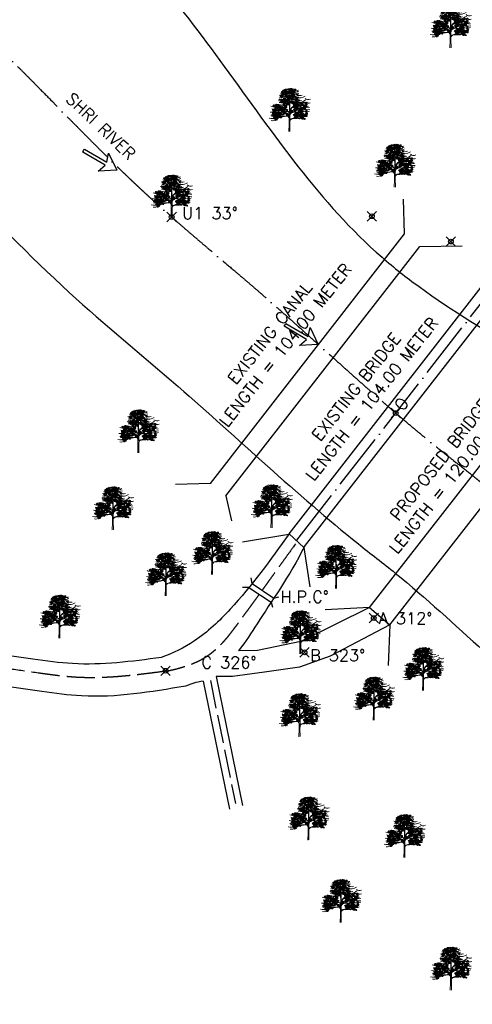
# Model space of a CAD drawing. Header units: millimetres. Extents: x 1046342 to 4871194, y -320379 to 624621.
# Tile 9 of 12: x 3936545 to 4128370, y -108701 to 308894. Entities that reach past the tile are written whole.
import ezdxf

# ---------------------------------------------------------------- set-up
doc = ezdxf.new("R2010")
doc.units = ezdxf.units.MM
doc.header["$LTSCALE"] = 1000
doc.header["$PDMODE"] = 35
doc.header["$PDSIZE"] = 2000
doc.linetypes.add('ACAD_ISO02W100', pattern=[15, 12, -3])
doc.linetypes.add('ACAD_ISO04W100', pattern=[30, 24, -3, 0, -3])
doc.styles.get("Standard").update_dxf_attribs({"font": 'romans.shx'})

# ---------------------------------------------------------------- blocks, each defined once
blk = doc.blocks.new('ARROW 11')
for p, q in [((-20.9, 2.8), (-25.9, 17.5)), ((-25.9, 17.5), (0, 0)), ((-64.1, 0), (-64.1, 2.8)), ((-64.1, 2.8), (-20.9, 2.8)), ((-64.1, -2.8), (-64.1, 0)), ((0, 0), (-25.9, -17.5)), ((-20.9, -2.8), (-64.1, -2.8)), ((-25.9, -17.5), (-20.9, -2.8))]:
    blk.add_line(p, q)
blk = doc.blocks.new('TREE 34')
at = {"lineweight": 0}
for p, q in [((-0.6, 128.7), (-0.2, 155.6)), ((-0.5, 90.1), (-0.5, 116.2)), ((2.1, 55.8), (2.4, 94.5)), ((-1.6, 33.9), (-1.6, 59.8)), ((-1.4, 69), (-1.1, 82.5)), ((1.9, 37.9), (2, 47.6)), ((-2.8, -0.3), (-1.6, 33.9)), ((2.2, 0), (1.9, 37.9))]:
    blk.add_line(p, q, dxfattribs=at)
at = {"color": 0, "linetype": 'ByBlock', "lineweight": 0}
for centre, radius, start, end in [((-36.2, 178.4), 5.53, 17.2907, 114.8283), ((-33.2, 185.2), 5.65, 198.6203, 293.4986), ((-29.2, 182.6), 5.65, 76.6118, 171.4901), ((-33.4, 188.8), 5.53, 255.2821, 352.8197), ((-21.3, 183.6), 5.65, 76.6118, 171.4901), ((-25.4, 189.8), 5.53, 255.2821, 352.8197), ((-20, 188.3), 5.65, 76.6118, 171.4901), ((-24.2, 194.5), 5.53, 255.2821, 352.8197), ((-19.5, 177.1), 5.65, 76.6118, 171.4901), ((-19.5, 177.1), 5.65, 76.6118, 171.4901), ((-19.7, 179.4), 5.53, 17.2907, 114.8283), ((-16.7, 186.2), 5.65, 198.6203, 293.4986), ((-18.8, 185.2), 5.53, 17.2907, 114.8283), ((-15.8, 192.1), 5.65, 198.6203, 293.4986), ((-6.6, 180.9), 5.65, 76.6118, 171.4901), ((-10.8, 187.1), 5.53, 255.2821, 352.8197), ((-6.4, 179.4), 5.65, 76.6118, 171.4901), ((-10.6, 185.6), 5.53, 255.2821, 352.8197), ((-7, 189.7), 5.65, 231.6169, 326.4952), ((-3.1, 177.7), 5.65, 76.6118, 171.4901), ((-7.2, 183.9), 5.53, 255.2821, 352.8197), ((-2.6, 192), 5.65, 76.6118, 171.4901), ((-6.8, 198.2), 5.53, 255.2821, 352.8197), ((-3.1, 202.3), 5.65, 231.6169, 326.4952), ((0.8, 190.3), 5.65, 76.6118, 171.4901), ((-3.4, 196.5), 5.53, 255.2821, 352.8197), ((4.1, 184.9), 5.65, 76.6118, 171.4901), ((-0.1, 191.1), 5.53, 255.2821, 352.8197), ((5.4, 189.5), 5.65, 76.6118, 171.4901), ((1.2, 195.7), 5.53, 255.2821, 352.8197), ((5.9, 181.3), 5.65, 76.6118, 171.4901), ((1.7, 187.5), 5.53, 255.2821, 352.8197), ((8.7, 177.7), 5.65, 76.6118, 171.4901), ((9.7, 193.9), 5.65, 76.6118, 171.4901), ((5.5, 200.1), 5.53, 255.2821, 352.8197), ((10.9, 190.3), 5.65, 76.6118, 171.4901), ((6.7, 196.5), 5.53, 255.2821, 352.8197), ((8.5, 179.9), 5.53, 17.2907, 114.8283), ((11.5, 186.7), 5.65, 198.6203, 293.4986), ((12.3, 182.5), 5.65, 76.6118, 171.4901), ((8.1, 188.7), 5.53, 255.2821, 352.8197), ((12.7, 183.8), 5.65, 76.6118, 171.4901), ((12.7, 183.8), 5.65, 76.6118, 171.4901), ((8.5, 190), 5.53, 255.2821, 352.8197), ((8.5, 190), 5.53, 255.2821, 352.8197), ((9.4, 179.4), 5.53, 17.2907, 114.8283), ((12.4, 186.3), 5.65, 198.6203, 293.4986), ((12.4, 186.1), 5.53, 17.2907, 114.8283), ((15.5, 192.9), 5.65, 198.6203, 293.4986), ((13.3, 191.9), 5.53, 17.2907, 114.8283), ((16.4, 198.8), 5.65, 198.6203, 293.4986), ((20.2, 179.5), 5.65, 76.6118, 171.4901), ((16, 185.6), 5.53, 255.2821, 352.8197), ((24.3, 179.6), 5.65, 76.6118, 171.4901), ((20.1, 185.7), 5.53, 255.2821, 352.8197), ((25.5, 187.6), 5.65, 76.6118, 171.4901), ((21.4, 193.8), 5.53, 255.2821, 352.8197), ((26.2, 190.6), 5.53, 50.2872, 147.8248), ((25, 198), 5.65, 231.6169, 326.4952), ((-37.8, 161), 5.65, 76.6118, 171.4901), ((-42, 167.2), 5.53, 255.2821, 352.8197), ((-37, 137.8), 5.65, 76.6118, 171.4901), ((-41.1, 144), 5.53, 255.2821, 352.8197), ((-37.2, 164), 5.53, 50.2872, 147.8248), ((-38.4, 171.4), 5.65, 231.6169, 326.4952), ((-36.3, 140.7), 5.53, 50.2872, 147.8248), ((-37.5, 148.1), 5.65, 231.6169, 326.4952), ((-34.4, 165.5), 5.65, 76.6118, 171.4901), ((-34.4, 165.5), 5.65, 76.6118, 171.4901), ((-34.5, 159.4), 5.65, 76.6118, 171.4901), ((-38.6, 165.5), 5.53, 255.2821, 352.8197), ((-33.6, 142.2), 5.65, 76.6118, 171.4901), ((-33.6, 142.2), 5.65, 76.6118, 171.4901), ((-33.6, 136.1), 5.65, 76.6118, 171.4901), ((-37.8, 142.3), 5.53, 255.2821, 352.8197), ((-31.1, 153.9), 5.65, 76.6118, 171.4901), ((-30.8, 151.3), 5.65, 198.6203, 293.4986), ((-29.9, 164.9), 5.65, 76.6118, 171.4901), ((-34.1, 171.1), 5.53, 255.2821, 352.8197), ((-29.8, 158.6), 5.65, 76.6118, 171.4901), ((-34, 164.8), 5.53, 255.2821, 352.8197), ((-29, 141.6), 5.65, 76.6118, 171.4901), ((-33.2, 147.8), 5.53, 255.2821, 352.8197), ((-29, 135.3), 5.65, 76.6118, 171.4901), ((-33.2, 141.5), 5.53, 255.2821, 352.8197), ((-25.3, 147.5), 5.53, 50.2872, 147.8248), ((-26.5, 154.8), 5.65, 231.6169, 326.4952), ((-25.3, 132.3), 5.53, 50.2872, 147.8248), ((-24.3, 169), 5.65, 76.6118, 171.4901), ((-28.5, 175.2), 5.53, 255.2821, 352.8197), ((-23.4, 171), 5.65, 76.6118, 171.4901), ((-22.5, 148.9), 5.65, 76.6118, 171.4901), ((-22.5, 148.9), 5.65, 76.6118, 171.4901), ((-22.6, 142.8), 5.65, 76.6118, 171.4901), ((-26.7, 149), 5.53, 255.2821, 352.8197), ((-22.5, 133.7), 5.65, 76.6118, 171.4901), ((-22.5, 133.7), 5.65, 76.6118, 171.4901), ((-23.7, 173.2), 5.53, 17.2907, 114.8283), ((-20.7, 180), 5.65, 198.6203, 293.4986), ((-19.9, 175.8), 5.65, 76.6118, 171.4901), ((-24.1, 182), 5.53, 255.2821, 352.8197), ((-23.7, 183.3), 5.53, 255.2821, 352.8197), ((-23.7, 183.3), 5.53, 255.2821, 352.8197), ((-22.8, 172.7), 5.53, 17.2907, 114.8283), ((-19.8, 179.6), 5.65, 198.6203, 293.4986), ((-19.8, 158), 5.65, 198.6203, 293.4986), ((-19.8, 142.8), 5.65, 198.6203, 293.4986), ((-18, 148.4), 5.65, 76.6118, 171.4901), ((-22.2, 154.6), 5.53, 255.2821, 352.8197), ((-18, 133.2), 5.65, 76.6118, 171.4901), ((-22.2, 139.4), 5.53, 255.2821, 352.8197), ((-17.9, 166.8), 5.65, 76.6118, 171.4901), ((-22.1, 173), 5.53, 255.2821, 352.8197), ((-18, 142), 5.65, 76.6118, 171.4901), ((-22.1, 148.2), 5.53, 255.2821, 352.8197), ((-15.5, 160.5), 5.65, 76.6118, 171.4901), ((-15.5, 160.5), 5.65, 76.6118, 171.4901), ((-19.7, 166.7), 5.53, 255.2821, 352.8197), ((-19.7, 166.7), 5.53, 255.2821, 352.8197), ((-15.8, 162.7), 5.53, 17.2907, 114.8283), ((-12.8, 169.5), 5.65, 198.6203, 293.4986), ((-12, 172.8), 5.65, 76.6118, 171.4901), ((-16.2, 178.9), 5.53, 255.2821, 352.8197), ((-14.9, 168.6), 5.53, 17.2907, 114.8283), ((-11.8, 175.4), 5.65, 198.6203, 293.4986), ((-10.5, 144), 5.53, 50.2872, 147.8248), ((-11.7, 151.4), 5.65, 231.6169, 326.4952), ((-7.9, 172.9), 5.65, 76.6118, 171.4901), ((-12, 179), 5.53, 255.2821, 352.8197), ((-7.8, 145.5), 5.65, 76.6118, 171.4901), ((-7.8, 145.5), 5.65, 76.6118, 171.4901), ((-7.8, 139.4), 5.65, 76.6118, 171.4901), ((-12, 145.5), 5.53, 255.2821, 352.8197), ((-7.5, 157.5), 5.53, 50.2872, 147.8248), ((-8.7, 164.8), 5.65, 231.6169, 326.4952), ((-5, 154.5), 5.65, 198.6203, 293.4986), ((-4.7, 158.9), 5.65, 76.6118, 171.4901), ((-4.7, 158.9), 5.65, 76.6118, 171.4901), ((-4.7, 152.8), 5.65, 76.6118, 171.4901), ((-8.9, 159), 5.53, 255.2821, 352.8197), ((-3.2, 144.9), 5.65, 76.6118, 171.4901), ((-7.4, 151.1), 5.53, 255.2821, 352.8197), ((-3.2, 138.6), 5.65, 76.6118, 171.4901), ((-7.4, 144.8), 5.53, 255.2821, 352.8197), ((-2, 168), 5.65, 198.6203, 293.4986), ((-0.7, 163), 5.65, 76.6118, 171.4901), ((-4.9, 169.2), 5.53, 255.2821, 352.8197), ((-0.2, 158.4), 5.65, 76.6118, 171.4901), ((-4.4, 164.5), 5.53, 255.2821, 352.8197), ((-0.1, 152), 5.65, 76.6118, 171.4901), ((-4.3, 158.2), 5.53, 255.2821, 352.8197), ((0.3, 172.3), 5.65, 76.6118, 171.4901), ((-3.9, 178.5), 5.53, 255.2821, 352.8197), ((-2.9, 159.7), 5.65, 15.2344, 110.1127), ((0.5, 166.3), 5.53, 193.9048, 291.4424), ((1.5, 176.9), 5.65, 76.6118, 171.4901), ((-2.6, 183.1), 5.53, 255.2821, 352.8197), ((4.6, 155.5), 5.65, 76.6118, 171.4901), ((0.4, 161.7), 5.53, 255.2821, 352.8197), ((1.9, 162.9), 5.65, 15.2344, 110.1127), ((5.4, 169.5), 5.53, 193.9048, 291.4424), ((3, 158), 5.65, 15.2344, 110.1127), ((6.4, 164.6), 5.53, 193.9048, 291.4424), ((6.9, 149.1), 5.65, 76.6118, 171.4901), ((6.9, 149.1), 5.65, 76.6118, 171.4901), ((2.7, 155.3), 5.53, 255.2821, 352.8197), ((2.7, 155.3), 5.53, 255.2821, 352.8197), ((7.9, 175.7), 5.65, 76.6118, 171.4901), ((3.7, 181.9), 5.53, 255.2821, 352.8197), ((8.2, 175), 5.65, 76.6118, 171.4901), ((8.2, 175), 5.65, 76.6118, 171.4901), ((4, 181.2), 5.53, 255.2821, 352.8197), ((4, 181.2), 5.53, 255.2821, 352.8197), ((9, 134.4), 5.53, 50.2872, 147.8248), ((7.8, 141.8), 5.65, 231.6169, 326.4952), ((11.3, 167.2), 5.65, 76.6118, 171.4901), ((7.1, 173.4), 5.53, 255.2821, 352.8197), ((7.9, 161.2), 5.65, 15.2344, 110.1127), ((11.3, 167.8), 5.53, 193.9048, 291.4424), ((11.8, 135.9), 5.65, 76.6118, 171.4901), ((11.8, 135.9), 5.65, 76.6118, 171.4901), ((8.9, 144.6), 5.65, 15.2344, 110.1127), ((12.3, 151.2), 5.53, 193.9048, 291.4424), ((10.7, 177.5), 5.65, 231.6169, 326.4952), ((14.3, 173.5), 5.65, 76.6118, 171.4901), ((10.1, 179.7), 5.53, 255.2821, 352.8197), ((14.6, 165.5), 5.65, 76.6118, 171.4901), ((10.5, 171.7), 5.53, 255.2821, 352.8197), ((14.5, 145), 5.65, 198.6203, 293.4986), ((11.9, 153.9), 5.65, 15.2344, 110.1127), ((15.3, 160.5), 5.53, 193.9048, 291.4424), ((12, 150.1), 5.65, 15.2344, 110.1127), ((15.4, 156.8), 5.53, 193.9048, 291.4424), ((16.3, 135.3), 5.65, 76.6118, 171.4901), ((12.1, 141.5), 5.53, 255.2821, 352.8197), ((16.6, 167.2), 5.65, 76.6118, 171.4901), ((16.6, 167.2), 5.65, 76.6118, 171.4901), ((12.5, 173.4), 5.53, 255.2821, 352.8197), ((12.5, 173.4), 5.53, 255.2821, 352.8197), ((13.5, 145.7), 5.65, 15.2344, 110.1127), ((17, 152.4), 5.53, 193.9048, 291.4424), ((15.8, 157.9), 5.65, 15.2344, 110.1127), ((19.3, 164.5), 5.53, 193.9048, 291.4424), ((16.4, 169.4), 5.53, 17.2907, 114.8283), ((19.4, 176.2), 5.65, 198.6203, 293.4986), ((17.3, 175.3), 5.53, 17.2907, 114.8283), ((20.3, 182.1), 5.65, 198.6203, 293.4986), ((19, 163.4), 5.65, 15.2344, 110.1127), ((22.4, 170.1), 5.53, 193.9048, 291.4424), ((19.4, 144), 5.65, 15.2344, 110.1127), ((22.9, 150.7), 5.53, 193.9048, 291.4424), ((20.5, 159), 5.65, 15.2344, 110.1127), ((24, 165.6), 5.53, 193.9048, 291.4424), ((24.4, 144.1), 5.65, 15.2344, 110.1127), ((27.8, 150.7), 5.53, 193.9048, 291.4424), ((26.4, 157.3), 5.65, 15.2344, 110.1127), ((29.9, 163.9), 5.53, 193.9048, 291.4424), ((31.8, 139.8), 5.65, 76.6118, 171.4901), ((27.6, 146), 5.53, 255.2821, 352.8197), ((29.2, 147.2), 5.65, 15.2344, 110.1127), ((32.6, 153.9), 5.53, 193.9048, 291.4424), ((30.3, 142.4), 5.65, 15.2344, 110.1127), ((33.7, 149), 5.53, 193.9048, 291.4424), ((34.2, 133.5), 5.65, 76.6118, 171.4901), ((34.2, 133.5), 5.65, 76.6118, 171.4901), ((30, 139.7), 5.53, 255.2821, 352.8197), ((30, 139.7), 5.53, 255.2821, 352.8197), ((33.3, 167.7), 5.65, 15.2344, 110.1127), ((36.7, 174.4), 5.53, 193.9048, 291.4424), ((38.5, 151.6), 5.65, 76.6118, 171.4901), ((34.3, 157.8), 5.53, 255.2821, 352.8197), ((35.1, 145.5), 5.65, 15.2344, 110.1127), ((38.5, 152.2), 5.53, 193.9048, 291.4424), ((38, 161.9), 5.65, 231.6169, 326.4952), ((40.7, 163.5), 5.65, 76.6118, 171.4901), ((36.6, 169.7), 5.53, 255.2821, 352.8197), ((70, 139.6), 5.65, 198.6203, 293.4986), ((-77.9, 97.6), 5.65, 15.2344, 110.1127), ((-74.5, 104.2), 5.53, 193.9048, 291.4424), ((-76.9, 92.7), 5.65, 15.2344, 110.1127), ((-73.4, 99.4), 5.53, 193.9048, 291.4424), ((-71.4, 117.7), 5.65, 76.6118, 171.4901), ((-75.6, 123.9), 5.53, 255.2821, 352.8197), ((-69, 113.2), 5.65, 76.6118, 171.4901), ((-73.2, 119.4), 5.53, 255.2821, 352.8197), ((-72, 95.9), 5.65, 15.2344, 110.1127), ((-68.6, 102.5), 5.53, 193.9048, 291.4424), ((-65.2, 100.2), 5.65, 76.6118, 171.4901), ((-69.4, 106.4), 5.53, 255.2821, 352.8197), ((-68, 88.6), 5.65, 15.2344, 110.1127), ((-64.6, 95.3), 5.53, 193.9048, 291.4424), ((-63.9, 104.6), 5.65, 76.6118, 171.4901), ((-68, 110.8), 5.53, 255.2821, 352.8197), ((-65.8, 113.9), 5.53, 17.2907, 114.8283), ((-62.7, 120.7), 5.65, 198.6203, 293.4986), ((-63.2, 107.6), 5.53, 50.2872, 147.8248), ((-64.4, 115), 5.65, 231.6169, 326.4952), ((-64, 92.6), 5.65, 15.2344, 110.1127), ((-60.6, 99.3), 5.53, 193.9048, 291.4424), ((-60, 120.7), 5.65, 76.6118, 171.4901), ((-64.2, 126.8), 5.53, 255.2821, 352.8197), ((-60.9, 98.1), 5.65, 15.2344, 110.1127), ((-57.4, 104.8), 5.53, 193.9048, 291.4424), ((-56.7, 115.2), 5.65, 76.6118, 171.4901), ((-60.8, 121.4), 5.53, 255.2821, 352.8197), ((-55.9, 108.5), 5.65, 76.6118, 171.4901), ((-60.1, 114.7), 5.53, 255.2821, 352.8197), ((-59.3, 93.7), 5.65, 15.2344, 110.1127), ((-55.9, 100.4), 5.53, 193.9048, 291.4424), ((-55.4, 119.9), 5.65, 76.6118, 171.4901), ((-59.6, 126.1), 5.53, 255.2821, 352.8197), ((-54.7, 113.1), 5.65, 76.6118, 171.4901), ((-58.8, 119.3), 5.53, 255.2821, 352.8197), ((-52.2, 107.1), 5.65, 76.6118, 171.4901), ((-56.4, 113.3), 5.53, 255.2821, 352.8197), ((-54.9, 108.8), 5.53, 17.2907, 114.8283), ((-51.9, 115.6), 5.65, 198.6203, 293.4986), ((-51.1, 119.9), 5.65, 76.6118, 171.4901), ((-55.3, 126.1), 5.53, 255.2821, 352.8197), ((-53.4, 92), 5.65, 15.2344, 110.1127), ((-50, 98.7), 5.53, 193.9048, 291.4424), ((-51, 95.4), 5.65, 231.6169, 326.4952), ((-47.8, 118.2), 5.65, 76.6118, 171.4901), ((-51.9, 124.4), 5.53, 255.2821, 352.8197), ((-44.4, 112.8), 5.65, 76.6118, 171.4901), ((-48.6, 119), 5.53, 255.2821, 352.8197), ((-43.2, 117.4), 5.65, 76.6118, 171.4901), ((-47.3, 123.6), 5.53, 255.2821, 352.8197), ((-42.7, 104.5), 5.65, 76.6118, 171.4901), ((-46.9, 110.7), 5.53, 255.2821, 352.8197), ((-42.1, 107.5), 5.53, 50.2872, 147.8248), ((-43.3, 114.8), 5.65, 231.6169, 326.4952), ((-39.4, 108.9), 5.65, 76.6118, 171.4901), ((-39.4, 108.9), 5.65, 76.6118, 171.4901), ((-42.7, 99), 5.65, 15.2344, 110.1127), ((-39.2, 105.6), 5.53, 193.9048, 291.4424), ((-36.6, 118), 5.65, 198.6203, 293.4986), ((-35.2, 94.7), 5.65, 76.6118, 171.4901), ((-39.4, 100.9), 5.53, 255.2821, 352.8197), ((-34.8, 108.4), 5.65, 76.6118, 171.4901), ((-39, 114.6), 5.53, 255.2821, 352.8197), ((-37.8, 102.1), 5.65, 15.2344, 110.1127), ((-34.4, 108.8), 5.53, 193.9048, 291.4424), ((-36.8, 97.3), 5.65, 15.2344, 110.1127), ((-33.3, 103.9), 5.53, 193.9048, 291.4424), ((-32.9, 88.4), 5.65, 76.6118, 171.4901), ((-32.9, 88.4), 5.65, 76.6118, 171.4901), ((-37, 94.6), 5.53, 255.2821, 352.8197), ((-37, 94.6), 5.53, 255.2821, 352.8197), ((-30.2, 130.7), 5.65, 76.6118, 171.4901), ((-34.4, 136.9), 5.53, 255.2821, 352.8197), ((-28.5, 106.5), 5.65, 76.6118, 171.4901), ((-32.7, 112.7), 5.53, 255.2821, 352.8197), ((-31.9, 100.4), 5.65, 15.2344, 110.1127), ((-28.5, 107.1), 5.53, 193.9048, 291.4424), ((-29.1, 116.8), 5.65, 231.6169, 326.4952), ((-25.1, 104.8), 5.65, 76.6118, 171.4901), ((-29.3, 111), 5.53, 255.2821, 352.8197), ((-26.5, 139.7), 5.65, 231.6169, 326.4952), ((-27.9, 93.2), 5.65, 15.2344, 110.1127), ((-24.5, 99.8), 5.53, 193.9048, 291.4424), ((-27.8, 89.4), 5.65, 15.2344, 110.1127), ((-24.3, 96), 5.53, 193.9048, 291.4424), ((-22.6, 127.6), 5.65, 76.6118, 171.4901), ((-26.7, 133.8), 5.53, 255.2821, 352.8197), ((-22.4, 135.9), 5.65, 198.6203, 293.4986), ((-23.9, 97.2), 5.65, 15.2344, 110.1127), ((-20.5, 103.8), 5.53, 193.9048, 291.4424), ((-21, 114.5), 5.53, 50.2872, 147.8248), ((-22.1, 121.9), 5.65, 231.6169, 326.4952), ((-18.2, 115.9), 5.65, 76.6118, 171.4901), ((-18.2, 115.9), 5.65, 76.6118, 171.4901), ((-18.2, 109.8), 5.65, 76.6118, 171.4901), ((-22.4, 116), 5.53, 255.2821, 352.8197), ((-18, 126.9), 5.65, 76.6118, 171.4901), ((-22.1, 133), 5.53, 255.2821, 352.8197), ((-20.8, 102.7), 5.65, 15.2344, 110.1127), ((-17.3, 109.3), 5.53, 193.9048, 291.4424), ((-19.2, 98.3), 5.65, 15.2344, 110.1127), ((-15.8, 104.9), 5.53, 193.9048, 291.4424), ((-15.4, 125), 5.65, 198.6203, 293.4986), ((-13.7, 115.4), 5.65, 76.6118, 171.4901), ((-17.8, 121.6), 5.53, 255.2821, 352.8197), ((-13.6, 109.1), 5.65, 76.6118, 171.4901), ((-17.8, 115.2), 5.53, 255.2821, 352.8197), ((-11.4, 127.5), 5.53, 50.2872, 147.8248), ((-12.6, 134.9), 5.65, 231.6169, 326.4952), ((-13.3, 96.6), 5.65, 15.2344, 110.1127), ((-9.9, 103.2), 5.53, 193.9048, 291.4424), ((-8.7, 129), 5.65, 76.6118, 171.4901), ((-8.7, 129), 5.65, 76.6118, 171.4901), ((-8.7, 122.9), 5.65, 76.6118, 171.4901), ((-12.8, 129), 5.53, 255.2821, 352.8197), ((-5.9, 138), 5.65, 198.6203, 293.4986), ((-4.1, 128.4), 5.65, 76.6118, 171.4901), ((-8.3, 134.6), 5.53, 255.2821, 352.8197), ((-4.1, 122.1), 5.65, 76.6118, 171.4901), ((-8.2, 128.3), 5.53, 255.2821, 352.8197), ((7.3, 91), 5.53, 50.2872, 147.8248), ((6.1, 98.4), 5.65, 231.6169, 326.4952), ((10, 92.5), 5.65, 76.6118, 171.4901), ((10, 92.5), 5.65, 76.6118, 171.4901), ((10, 86.4), 5.65, 76.6118, 171.4901), ((5.8, 92.6), 5.53, 255.2821, 352.8197), ((11.8, 129.8), 5.65, 76.6118, 171.4901), ((7.6, 136), 5.53, 255.2821, 352.8197), ((12.8, 101.6), 5.65, 198.6203, 293.4986), ((14.6, 91.9), 5.65, 76.6118, 171.4901), ((10.4, 98.1), 5.53, 255.2821, 352.8197), ((16.4, 129), 5.65, 76.6118, 171.4901), ((12.2, 135.2), 5.53, 255.2821, 352.8197), ((19.4, 126.6), 5.53, 50.2872, 147.8248), ((18.3, 134), 5.65, 231.6169, 326.4952), ((22.2, 128.1), 5.65, 76.6118, 171.4901), ((22.2, 128.1), 5.65, 76.6118, 171.4901), ((22.2, 122), 5.65, 76.6118, 171.4901), ((18, 128.2), 5.53, 255.2821, 352.8197), ((19.9, 116.8), 5.65, 15.2344, 110.1127), ((23.3, 123.5), 5.53, 193.9048, 291.4424), ((22.9, 98.9), 5.53, 50.2872, 147.8248), ((21.7, 106.2), 5.65, 231.6169, 326.4952), ((25, 137.2), 5.65, 198.6203, 293.4986), ((25.7, 100.3), 5.65, 76.6118, 171.4901), ((25.7, 100.3), 5.65, 76.6118, 171.4901), ((25.7, 94.2), 5.65, 76.6118, 171.4901), ((21.5, 100.4), 5.53, 255.2821, 352.8197), ((26.7, 127.5), 5.65, 76.6118, 171.4901), ((22.6, 133.7), 5.53, 255.2821, 352.8197), ((26.8, 121.2), 5.65, 76.6118, 171.4901), ((22.6, 127.4), 5.53, 255.2821, 352.8197), ((27.3, 112.6), 5.65, 76.6118, 171.4901), ((23.2, 118.8), 5.53, 255.2821, 352.8197), ((24.7, 120), 5.65, 15.2344, 110.1127), ((28.2, 126.6), 5.53, 193.9048, 291.4424), ((28.4, 109.4), 5.65, 198.6203, 293.4986), ((25.8, 115.1), 5.65, 15.2344, 110.1127), ((29.2, 121.8), 5.53, 193.9048, 291.4424), ((29.7, 106.2), 5.65, 76.6118, 171.4901), ((29.7, 106.2), 5.65, 76.6118, 171.4901), ((25.5, 112.4), 5.53, 255.2821, 352.8197), ((25.5, 112.4), 5.53, 255.2821, 352.8197), ((30.2, 99.8), 5.65, 76.6118, 171.4901), ((26, 105.9), 5.53, 255.2821, 352.8197), ((30.3, 93.4), 5.65, 76.6118, 171.4901), ((26.1, 99.6), 5.53, 255.2821, 352.8197), ((34.1, 124.3), 5.65, 76.6118, 171.4901), ((29.9, 130.5), 5.53, 255.2821, 352.8197), ((30.6, 118.3), 5.65, 15.2344, 110.1127), ((34.1, 124.9), 5.53, 193.9048, 291.4424), ((31.6, 101.7), 5.65, 15.2344, 110.1127), ((35.1, 108.4), 5.53, 193.9048, 291.4424), ((33.5, 134.7), 5.65, 231.6169, 326.4952), ((37.4, 122.6), 5.65, 76.6118, 171.4901), ((33.2, 128.8), 5.53, 255.2821, 352.8197), ((34.7, 111), 5.65, 15.2344, 110.1127), ((38.1, 117.7), 5.53, 193.9048, 291.4424), ((34.8, 107.3), 5.65, 15.2344, 110.1127), ((38.2, 113.9), 5.53, 193.9048, 291.4424), ((36.1, 129), 5.65, 15.2344, 110.1127), ((39.5, 135.6), 5.53, 193.9048, 291.4424), ((36.3, 102.8), 5.65, 15.2344, 110.1127), ((39.8, 109.5), 5.53, 193.9048, 291.4424), ((38.6, 115), 5.65, 15.2344, 110.1127), ((42.1, 121.7), 5.53, 193.9048, 291.4424), ((40.8, 130.1), 5.65, 15.2344, 110.1127), ((44.2, 136.7), 5.53, 193.9048, 291.4424), ((41.8, 120.5), 5.65, 15.2344, 110.1127), ((45.2, 127.2), 5.53, 193.9048, 291.4424), ((42.2, 101.1), 5.65, 15.2344, 110.1127), ((45.7, 107.8), 5.53, 193.9048, 291.4424), ((46, 87.3), 5.65, 76.6118, 171.4901), ((41.8, 93.5), 5.53, 255.2821, 352.8197), ((46.8, 89.2), 5.65, 76.6118, 171.4901), ((43.3, 116.1), 5.65, 15.2344, 110.1127), ((46.8, 122.8), 5.53, 193.9048, 291.4424), ((49, 101.9), 5.65, 76.6118, 171.4901), ((44.8, 108.1), 5.53, 255.2821, 352.8197), ((46.6, 91.5), 5.53, 17.2907, 114.8283), ((49.6, 98.3), 5.65, 198.6203, 293.4986), ((46.7, 128.4), 5.65, 15.2344, 110.1127), ((50.1, 135), 5.53, 193.9048, 291.4424), ((50.4, 94), 5.65, 76.6118, 171.4901), ((46.2, 100.2), 5.53, 255.2821, 352.8197), ((47.5, 91), 5.53, 17.2907, 114.8283), ((50.5, 97.8), 5.65, 198.6203, 293.4986), ((50.8, 95.4), 5.65, 76.6118, 171.4901), ((50.8, 95.4), 5.65, 76.6118, 171.4901), ((46.6, 101.6), 5.53, 255.2821, 352.8197), ((46.6, 101.6), 5.53, 255.2821, 352.8197), ((49.2, 114.4), 5.65, 15.2344, 110.1127), ((52.7, 121.1), 5.53, 193.9048, 291.4424), ((50.5, 97.6), 5.53, 17.2907, 114.8283), ((53.6, 104.4), 5.65, 198.6203, 293.4986), ((51.4, 103.5), 5.53, 17.2907, 114.8283), ((54.5, 110.3), 5.65, 198.6203, 293.4986), ((54.9, 126.6), 5.53, 50.2872, 147.8248), ((53.7, 134), 5.65, 231.6169, 326.4952), ((57.6, 128.1), 5.65, 76.6118, 171.4901), ((57.6, 128.1), 5.65, 76.6118, 171.4901), ((57.6, 121.9), 5.65, 76.6118, 171.4901), ((53.5, 128.1), 5.53, 255.2821, 352.8197), ((58.3, 91), 5.65, 76.6118, 171.4901), ((54.1, 97.2), 5.53, 255.2821, 352.8197), ((55.4, 86.8), 5.53, 17.2907, 114.8283), ((58.4, 93.7), 5.65, 198.6203, 293.4986), ((60.4, 137.1), 5.65, 198.6203, 293.4986), ((62.2, 127.5), 5.65, 76.6118, 171.4901), ((58, 133.7), 5.53, 255.2821, 352.8197), ((62.2, 121.2), 5.65, 76.6118, 171.4901), ((58.1, 127.4), 5.53, 255.2821, 352.8197), ((62.4, 91.1), 5.65, 76.6118, 171.4901), ((58.2, 97.3), 5.53, 255.2821, 352.8197), ((63.6, 99.2), 5.65, 76.6118, 171.4901), ((59.4, 105.4), 5.53, 255.2821, 352.8197), ((64.3, 102.1), 5.53, 50.2872, 147.8248), ((63.1, 109.5), 5.65, 231.6169, 326.4952), ((67.3, 130.5), 5.65, 76.6118, 171.4901), ((67.3, 130.5), 5.65, 76.6118, 171.4901), ((63.1, 136.7), 5.53, 255.2821, 352.8197), ((63.1, 136.7), 5.53, 255.2821, 352.8197), ((64.6, 109.7), 5.65, 15.2344, 110.1127), ((68, 116.3), 5.53, 193.9048, 291.4424), ((72, 105.4), 5.65, 76.6118, 171.4901), ((67.8, 111.6), 5.53, 255.2821, 352.8197), ((69.4, 112.9), 5.65, 15.2344, 110.1127), ((72.9, 119.5), 5.53, 193.9048, 291.4424), ((70.5, 108), 5.65, 15.2344, 110.1127), ((73.9, 114.6), 5.53, 193.9048, 291.4424), ((74.4, 99.1), 5.65, 76.6118, 171.4901), ((74.4, 99.1), 5.65, 76.6118, 171.4901), ((70.2, 105.3), 5.53, 255.2821, 352.8197), ((70.2, 105.3), 5.53, 255.2821, 352.8197), ((77.2, 128.8), 5.65, 76.6118, 171.4901), ((73.1, 135), 5.53, 255.2821, 352.8197), ((78.1, 130.8), 5.65, 76.6118, 171.4901), ((78.7, 117.2), 5.65, 76.6118, 171.4901), ((74.6, 123.4), 5.53, 255.2821, 352.8197), ((75.3, 111.2), 5.65, 15.2344, 110.1127), ((78.8, 117.8), 5.53, 193.9048, 291.4424), ((79.4, 88), 5.65, 76.6118, 171.4901), ((75.2, 94.2), 5.53, 255.2821, 352.8197), ((76.3, 94.6), 5.65, 15.2344, 110.1127), ((79.8, 101.2), 5.53, 193.9048, 291.4424), ((78.2, 127.5), 5.65, 231.6169, 326.4952), ((-73.5, 80.1), 5.65, 76.6118, 171.4901), ((-77.7, 86.2), 5.53, 255.2821, 352.8197), ((-73, 83.8), 5.65, 76.6118, 171.4901), ((-73, 83.8), 5.65, 76.6118, 171.4901), ((-77.1, 90), 5.53, 255.2821, 352.8197), ((-77.1, 90), 5.53, 255.2821, 352.8197), ((-70.1, 78.4), 5.65, 76.6118, 171.4901), ((-74.3, 84.6), 5.53, 255.2821, 352.8197), ((-69.8, 58.3), 5.65, 76.6118, 171.4901), ((-74, 64.5), 5.53, 255.2821, 352.8197), ((-69, 60.3), 5.65, 76.6118, 171.4901), ((-66.8, 72.9), 5.65, 76.6118, 171.4901), ((-71, 79.1), 5.53, 255.2821, 352.8197), ((-69.2, 62.5), 5.53, 17.2907, 114.8283), ((-66.2, 69.4), 5.65, 198.6203, 293.4986), ((-65.5, 77.6), 5.65, 76.6118, 171.4901), ((-69.7, 83.8), 5.53, 255.2821, 352.8197), ((-65.4, 65.1), 5.65, 76.6118, 171.4901), ((-69.6, 71.3), 5.53, 255.2821, 352.8197), ((-68.3, 62.1), 5.53, 17.2907, 114.8283), ((-65.3, 68.9), 5.65, 198.6203, 293.4986), ((-65, 66.5), 5.65, 76.6118, 171.4901), ((-65, 66.5), 5.65, 76.6118, 171.4901), ((-69.2, 72.6), 5.53, 255.2821, 352.8197), ((-69.2, 72.6), 5.53, 255.2821, 352.8197), ((-67.9, 84.9), 5.65, 15.2344, 110.1127), ((-64.4, 91.5), 5.53, 193.9048, 291.4424), ((-63.4, 56.2), 5.65, 76.6118, 171.4901), ((-67.6, 62.4), 5.53, 255.2821, 352.8197), ((-66.3, 80.4), 5.65, 15.2344, 110.1127), ((-65.3, 68.7), 5.53, 17.2907, 114.8283), ((-62.3, 75.5), 5.65, 198.6203, 293.4986), ((-64.4, 74.6), 5.53, 17.2907, 114.8283), ((-61.4, 81.4), 5.65, 198.6203, 293.4986), ((-61.1, 49.8), 5.65, 76.6118, 171.4901), ((-61.1, 49.8), 5.65, 76.6118, 171.4901), ((-65.2, 56), 5.53, 255.2821, 352.8197), ((-65.2, 56), 5.53, 255.2821, 352.8197), ((-64.6, 77.5), 5.65, 15.2344, 110.1127), ((-61.1, 84.2), 5.53, 193.9048, 291.4424), ((-61.3, 52), 5.53, 17.2907, 114.8283), ((-58.3, 58.9), 5.65, 198.6203, 293.4986), ((-57.5, 62.1), 5.65, 76.6118, 171.4901), ((-61.7, 68.3), 5.53, 255.2821, 352.8197), ((-57.1, 73.3), 5.65, 76.6118, 171.4901), ((-61.3, 79.5), 5.53, 255.2821, 352.8197), ((-60.4, 57.9), 5.53, 17.2907, 114.8283), ((-57.4, 64.8), 5.65, 198.6203, 293.4986), ((-60.4, 78.7), 5.65, 15.2344, 110.1127), ((-59.7, 80.7), 5.65, 15.2344, 110.1127), ((-56.3, 87.3), 5.53, 193.9048, 291.4424), ((-58.7, 75.8), 5.65, 15.2344, 110.1127), ((-55.2, 82.5), 5.53, 193.9048, 291.4424), ((-54.8, 66.9), 5.65, 76.6118, 171.4901), ((-54.8, 66.9), 5.65, 76.6118, 171.4901), ((-58.9, 73.1), 5.53, 255.2821, 352.8197), ((-58.9, 73.1), 5.53, 255.2821, 352.8197), ((-50.4, 85), 5.65, 76.6118, 171.4901), ((-54.6, 91.2), 5.53, 255.2821, 352.8197), ((-53.8, 79), 5.65, 15.2344, 110.1127), ((-50.4, 85.6), 5.53, 193.9048, 291.4424), ((-52.8, 62.4), 5.65, 15.2344, 110.1127), ((-49.4, 69.1), 5.53, 193.9048, 291.4424), ((-47, 83.3), 5.65, 76.6118, 171.4901), ((-51.2, 89.5), 5.53, 255.2821, 352.8197), ((-49.8, 71.7), 5.65, 15.2344, 110.1127), ((-46.4, 78.4), 5.53, 193.9048, 291.4424), ((-49.7, 68), 5.65, 15.2344, 110.1127), ((-46.2, 74.6), 5.53, 193.9048, 291.4424), ((-48.1, 63.5), 5.65, 15.2344, 110.1127), ((-44.7, 70.2), 5.53, 193.9048, 291.4424), ((-45.8, 75.7), 5.65, 15.2344, 110.1127), ((-42.4, 82.4), 5.53, 193.9048, 291.4424), ((-42.7, 81.2), 5.65, 15.2344, 110.1127), ((-39.2, 87.9), 5.53, 193.9048, 291.4424), ((-42.2, 61.8), 5.65, 15.2344, 110.1127), ((-38.8, 68.5), 5.53, 193.9048, 291.4424), ((-41.1, 76.8), 5.65, 15.2344, 110.1127), ((-37.7, 83.5), 5.53, 193.9048, 291.4424), ((-35.2, 75.1), 5.65, 15.2344, 110.1127), ((-31.8, 81.8), 5.53, 193.9048, 291.4424), ((-30.9, 83.9), 5.65, 15.2344, 110.1127), ((-27.5, 90.5), 5.53, 193.9048, 291.4424), ((-26.2, 85), 5.65, 15.2344, 110.1127), ((-22.8, 91.6), 5.53, 193.9048, 291.4424), ((-20.3, 83.3), 5.65, 15.2344, 110.1127), ((-16.9, 89.9), 5.53, 193.9048, 291.4424), ((-11.4, 75.8), 5.53, 50.2872, 147.8248), ((-12.6, 83.2), 5.65, 231.6169, 326.4952), ((-8.7, 77.3), 5.65, 76.6118, 171.4901), ((-8.7, 77.3), 5.65, 76.6118, 171.4901), ((-8.7, 71.2), 5.65, 76.6118, 171.4901), ((-12.8, 77.4), 5.53, 255.2821, 352.8197), ((-5.9, 86.4), 5.65, 198.6203, 293.4986), ((-4.1, 76.7), 5.65, 76.6118, 171.4901), ((-8.3, 82.9), 5.53, 255.2821, 352.8197), ((-4.1, 70.4), 5.65, 76.6118, 171.4901), ((-8.2, 76.6), 5.53, 255.2821, 352.8197), ((14.6, 85.6), 5.65, 76.6118, 171.4901), ((10.4, 91.8), 5.53, 255.2821, 352.8197), ((19, 73.5), 5.65, 15.2344, 110.1127), ((22.4, 80.1), 5.53, 193.9048, 291.4424), ((26.4, 69.3), 5.65, 76.6118, 171.4901), ((22.3, 75.5), 5.53, 255.2821, 352.8197), ((23.8, 76.7), 5.65, 15.2344, 110.1127), ((27.3, 83.3), 5.53, 193.9048, 291.4424), ((24.9, 71.8), 5.65, 15.2344, 110.1127), ((28.3, 78.4), 5.53, 193.9048, 291.4424), ((28.8, 62.9), 5.65, 76.6118, 171.4901), ((28.8, 62.9), 5.65, 76.6118, 171.4901), ((24.6, 69.1), 5.53, 255.2821, 352.8197), ((24.6, 69.1), 5.53, 255.2821, 352.8197), ((33.2, 81), 5.65, 76.6118, 171.4901), ((29, 87.2), 5.53, 255.2821, 352.8197), ((29.7, 75), 5.65, 15.2344, 110.1127), ((33.2, 81.6), 5.53, 193.9048, 291.4424), ((30.7, 58.4), 5.65, 15.2344, 110.1127), ((34.2, 65), 5.53, 193.9048, 291.4424), ((32.6, 91.3), 5.65, 231.6169, 326.4952), ((36.5, 79.3), 5.65, 76.6118, 171.4901), ((32.4, 85.5), 5.53, 255.2821, 352.8197), ((33.8, 67.7), 5.65, 15.2344, 110.1127), ((37.2, 74.3), 5.53, 193.9048, 291.4424), ((33.9, 63.9), 5.65, 15.2344, 110.1127), ((37.3, 70.6), 5.53, 193.9048, 291.4424), ((35.4, 59.5), 5.65, 15.2344, 110.1127), ((38.9, 66.2), 5.53, 193.9048, 291.4424), ((37.7, 71.7), 5.65, 15.2344, 110.1127), ((41.2, 78.3), 5.53, 193.9048, 291.4424), ((40.9, 77.2), 5.65, 15.2344, 110.1127), ((44.3, 83.9), 5.53, 193.9048, 291.4424), ((41.3, 57.8), 5.65, 15.2344, 110.1127), ((44.8, 64.5), 5.53, 193.9048, 291.4424), ((42.4, 72.8), 5.65, 15.2344, 110.1127), ((45.9, 79.4), 5.53, 193.9048, 291.4424), ((46.2, 70.4), 5.65, 15.2344, 110.1127), ((49.7, 77), 5.53, 193.9048, 291.4424), ((48.3, 71.1), 5.65, 15.2344, 110.1127), ((51.8, 77.8), 5.53, 193.9048, 291.4424), ((52.4, 85.1), 5.65, 76.6118, 171.4901), ((48.2, 91.3), 5.53, 255.2821, 352.8197), ((53.7, 66.1), 5.65, 76.6118, 171.4901), ((49.5, 72.3), 5.53, 255.2821, 352.8197), ((54.7, 78.7), 5.65, 76.6118, 171.4901), ((54.7, 78.7), 5.65, 76.6118, 171.4901), ((50.6, 84.9), 5.53, 255.2821, 352.8197), ((50.6, 84.9), 5.53, 255.2821, 352.8197), ((51.1, 73.6), 5.65, 15.2344, 110.1127), ((54.5, 80.2), 5.53, 193.9048, 291.4424), ((52.1, 68.7), 5.65, 15.2344, 110.1127), ((55.6, 75.3), 5.53, 193.9048, 291.4424), ((56.1, 59.8), 5.65, 76.6118, 171.4901), ((56.1, 59.8), 5.65, 76.6118, 171.4901), ((51.9, 66), 5.53, 255.2821, 352.8197), ((51.9, 66), 5.53, 255.2821, 352.8197), ((54.5, 81), 5.53, 17.2907, 114.8283), ((57.5, 87.8), 5.65, 198.6203, 293.4986), ((60.4, 77.9), 5.65, 76.6118, 171.4901), ((56.2, 84.1), 5.53, 255.2821, 352.8197), ((57, 71.9), 5.65, 15.2344, 110.1127), ((60.4, 78.5), 5.53, 193.9048, 291.4424), ((58, 55.3), 5.65, 15.2344, 110.1127), ((61.4, 61.9), 5.53, 193.9048, 291.4424), ((59.9, 88.2), 5.65, 231.6169, 326.4952), ((63.8, 76.2), 5.65, 76.6118, 171.4901), ((59.6, 82.4), 5.53, 255.2821, 352.8197), ((61, 64.6), 5.65, 15.2344, 110.1127), ((64.5, 71.2), 5.53, 193.9048, 291.4424), ((61.2, 60.8), 5.65, 15.2344, 110.1127), ((64.6, 67.4), 5.53, 193.9048, 291.4424), ((62.7, 56.4), 5.65, 15.2344, 110.1127), ((66.1, 63), 5.53, 193.9048, 291.4424), ((65, 68.6), 5.65, 15.2344, 110.1127), ((68.4, 75.2), 5.53, 193.9048, 291.4424), ((68.2, 74.1), 5.65, 15.2344, 110.1127), ((71.6, 80.7), 5.53, 193.9048, 291.4424), ((68.6, 54.7), 5.65, 15.2344, 110.1127), ((72, 61.3), 5.53, 193.9048, 291.4424), ((69.7, 69.7), 5.65, 15.2344, 110.1127), ((73.1, 76.3), 5.53, 193.9048, 291.4424), ((76.4, 73.4), 5.65, 76.6118, 171.4901), ((72.2, 79.6), 5.53, 255.2821, 352.8197), ((77.2, 75.4), 5.65, 76.6118, 171.4901), ((75.6, 68), 5.65, 15.2344, 110.1127), ((79, 74.6), 5.53, 193.9048, 291.4424), ((77, 77.6), 5.53, 17.2907, 114.8283), ((80, 84.5), 5.65, 198.6203, 293.4986), ((80.8, 80.2), 5.65, 76.6118, 171.4901), ((76.6, 86.4), 5.53, 255.2821, 352.8197), ((77.9, 77.1), 5.53, 17.2907, 114.8283), ((80.9, 84), 5.65, 198.6203, 293.4986), ((81.2, 81.5), 5.65, 76.6118, 171.4901), ((81.2, 81.5), 5.65, 76.6118, 171.4901), ((77, 87.7), 5.53, 255.2821, 352.8197), ((77, 87.7), 5.53, 255.2821, 352.8197)]:
    blk.add_arc(centre, radius, start, end, dxfattribs=at)
at = {"lineweight": 0}
for centre, radius, start, end in [((-35.8, 208.3), 22.5, 266.11, 297.8626), ((-20, 207.2), 18.3, 233.9861, 284.4269), ((-15.7, 203.5), 11.7, 235.5241, 320.3766), ((-15.5, 223.7), 27.1, 264.5916, 280.8658), ((27, 208.5), 45.6, 203.6553, 218.6919), ((-8.5, 199.8), 7.45, 243.8703, 326.2918), ((-8.4, 190.4), 7.88, 356.247, 72.2802), ((24.4, 175.7), 27.9, 133.1686, 189.9915), ((7, 211.6), 18.9, 258.1214, 304.5177), ((75.1, 91.3), 125.5, 121.2428, 124.6134), ((20, 209.3), 18.6, 245.4775, 305.7309), ((30.5, 222.5), 33.8, 255.5242, 288.8017), ((44.9, 201.7), 18.9, 226.4951, 264.8582), ((-49.2, 163.5), 17.9, 262.6329, 311.6007), ((-35.4, 180.4), 41.2, 250.2472, 286.3798), ((-36.6, 194.5), 28.8, 245.3989, 290.842), ((-43.1, 152.6), 19.1, 255.4782, 311.8365), ((-37.9, 172.4), 24.2, 245.8153, 314.3443), ((-40.7, 169.6), 13.7, 245.7069, 316.2245), ((-22.6, 203.7), 43.8, 240.8903, 299.1097), ((-38.4, 181.5), 12.3, 251.0161, 304.1863), ((-33.6, 193.7), 17.8, 242.9381, 301.838), ((-28.2, 179), 10.1, 237.0696, 318.7583), ((-19.4, 210.1), 30.8, 243.2333, 267.901), ((-16, 156.8), 17.3, 218.3877, 266.6125), ((-23.9, 169.6), 14.2, 255.2694, 320.7683), ((-21.3, 185.6), 13, 262.0394, 317.0655), ((-21.8, 144.8), 34.6, 64.7334, 87.901), ((-25.7, 116.2), 25.1, 0, 70.5263), ((-21.3, 117.8), 21.5, 29.0709, 70.3281), ((-38.4, 156.1), 38.2, 359.1704, 38.6919), ((3, 204.4), 26.2, 257.7547, 296.5735), ((1.7, 159.8), 1, 79.3624, 180.5508), ((4990.7, 207.8), 4990.2, 180.5508, 181.04), ((6.2, 135), 5.73, 78.4569, 158.8398), ((10.9, 208.8), 48.8, 259.3624, 290.8016), ((26.4, 203.2), 31.9, 228.6482, 302.6303), ((19.3, 199.2), 59.9, 258.4569, 297.8285), ((15.1, 206), 30, 257.586, 302.5526), ((26.6, 206.7), 52.2, 249.9116, 265.5374), ((30.3, 151.4), 18.2, 225.9442, 297.7811), ((41.3, 222.1), 67, 250.4809, 298.4219), ((25.8, 204.2), 27.5, 267.49, 293.1373), ((50, 193.3), 27.4, 232.5465, 288.5121), ((38.2, 202.6), 61.7, 266.5279, 286.2899), ((6.3, 256.8), 130.2, 288.76, 301.7673), ((87.2, 169), 21.7, 226.4378, 295.8705), ((-81.2, 120), 31.2, 254.1703, 300.0925), ((-73.1, 144.6), 30.3, 244.2389, 286.556), ((-69.2, 134), 31.3, 247.3071, 292.6929), ((-76.9, 112.5), 17.1, 265.2634, 320.013), ((-63.1, 123.9), 29.8, 252.2437, 291.2309), ((-58.3, 134.9), 19.9, 241.0091, 317.7336), ((-21.4, 142.4), 50.6, 218.9418, 279.8704), ((-49.3, 108.3), 12.8, 244.9205, 295.0795), ((-48.8, 193.2), 71.6, 267.3608, 303.8405), ((-36.7, 123.3), 18.4, 228.8435, 297.2433), ((-41.5, 104.6), 15.2, 241.7414, 306.739), ((-41.5, 128.3), 14, 249.4854, 312.3715), ((-43.2, 120.9), 17.9, 260.731, 293.5265), ((-32.3, 119.7), 20.6, 247.0935, 300.6415), ((-37.6, 138.6), 20.4, 271.5113, 320.8889), ((50.8, 200.5), 122.7, 226.6821, 242.0096), ((-11.5, 79.7), 13.4, 46.1212, 111.7519), ((-11, 82.7), 10, 358.6496, 99.8704), ((-1.6, 128.7), 1, 209.0709, 359.1704), ((190.5, 120.6), 189.2, 181.04, 185.5818), ((3.2, 102.3), 1, 185.5818, 326.3488), ((12.4, 94.4), 10, 145.8766, 179.4444), ((67.7, 59.4), 76.5, 111.4616, 146.3488), ((76.1, 51.2), 86.9, 108.76, 145.8766), ((-14.3, 146.3), 91.4, 285.6047, 327.3267), ((-21.3, 169.1), 88.2, 291.7868, 315.3595), ((34.2, 321.2), 211.4, 264.2777, 284.5633), ((27.3, 127.1), 38.3, 255.9668, 302.2234), ((43.9, 56.2), 67.6, 83.0751, 106.8733), ((34.5, 143.4), 44.9, 268.673, 289.9235), ((41.5, 115.2), 25.7, 267.4743, 305.5512), ((55.5, 119.3), 18.6, 241.3516, 296.6718), ((55.3, 252.7), 120.1, 266.337, 283.2582), ((65.2, 170.7), 51.7, 252.5261, 285.0848), ((58.8, 178.6), 55.7, 263.0751, 293.5339), ((85.9, 148.4), 48.1, 232.9856, 279.3604), ((60.8, 136), 45.3, 267.4731, 296.6246), ((73.4, 159.3), 36.7, 259.2798, 284.9662), ((86.2, 174.6), 43.5, 252.6896, 283.3881), ((81, 117.3), 26.3, 254.4666, 296.4199), ((88.3, 131.5), 21.5, 233.7324, 282.8684), ((-82.4, 97.2), 37.6, 251.148, 305.1273), ((-71.1, 104.6), 32.2, 242.4624, 289.6469), ((-79.8, 78.7), 29, 258.6837, 309.414), ((-75.1, 104.3), 27.4, 251.0746, 288.9254), ((-50.9, 214.1), 147.7, 257.1612, 283.8538), ((-64.9, 77), 20.7, 257.9207, 327.3571), ((-36.7, 156.6), 86.7, 248.8529, 283.8538), ((-54.4, 108.4), 21.5, 245.9348, 294.0652), ((-41.3, 109.8), 34.4, 264.7936, 299.1796), ((-9.9, 180.4), 96.5, 256.8908, 267.3886), ((-24, 114.8), 33.9, 258.7316, 291.9897), ((-12.8, 59.8), 12.9, 41.3506, 103.8538), ((-12.8, 59.8), 11.2, 0, 103.8538), ((-13, 66.8), 17.2, 45.7581, 94.2425), ((-2.4, 69.1), 1, 221.3506, 358.6496), ((-1.5, 90.1), 1, 226.1212, 0), ((14.2, 46.7), 12.2, 91.4551, 175.6356), ((3.1, 55.8), 1, 179.4444, 320.6149), ((16.9, 73.6), 14.7, 111.7868, 179.117), ((14.2, 46.7), 13.4, 106.8666, 140.6149), ((-15.8, 156.2), 100.1, 285.0853, 304.7385), ((8.3, 278.1), 219.2, 271.4551, 290.6272), ((54.2, 89.6), 23.3, 228.9757, 288.9658), ((59.9, 153.6), 74.5, 261.2871, 289.8632), ((71.7, 89.4), 15.3, 225.0728, 272.8315)]:
    blk.add_arc(centre, radius, start, end, dxfattribs=at)

msp = doc.modelspace()

# ---------------------------------------------------------------- linework, layer by layer
for p, q in [((3963259, 252777), (3963623, 253395)), ((3972719, 247205), (3963259, 252777)), ((3963623, 253395), (3963987, 254012)), ((3963987, 254012), (3973446, 248440)), ((3973446, 248440), (3974234, 252290)), ((3974234, 252290), (3977652, 245131)), ((3969733, 244650), (3972719, 247205)), ((3977652, 245131), (3969733, 244650)), ((4019759, 30376), (4030985, -24431)), ((4014366, 28311), (4025526, -25879))]:
    msp.add_line(p, q)
at = {"color": 6}
for p, q in [((4099704, 218092), (4099266, 232715)), ((4017368, 112239), (4099704, 218092)), ((4023866, 106913), (4106203, 212765)), ((4106203, 212765), (4124051, 212957)), ((4017368, 112239), (4002513, 111823)), ((4023866, 106913), (4026296, 96288))]:
    msp.add_line(p, q, dxfattribs=at)
at = {"color": 5}
for p, q in [((4050742, 90830), (4133079, 196682)), ((4057241, 85503), (4139577, 191356)), ((4050548, 90559), (4030998, 87265)), ((4050742, 90830), (4057011, 85045)), ((4057011, 85045), (4059476, 68335)), ((4035127, 69839), (4034653, 72214)), ((4033686, 68052), (4031013, 68052)), ((4033686, 68052), (4043154, 61835)), ((4035127, 69839), (4044306, 63587)), ((4044306, 63587), (4046340, 64083)), ((4043154, 61835), (4043744, 59719))]:
    msp.add_line(p, q, dxfattribs=at)
at = {"linetype": 'ACAD_ISO04W100'}
msp.add_line((4053992, 88166), (4136328, 194019), dxfattribs=at)
at = {"color": 1}
for p, q in [((4084852, 59628), (4167188, 165481)), ((4093487, 52307), (4175823, 158160)), ((4087323, 138769), (4087323, 138769)), ((4084852, 59628), (4055745, 45110)), ((4084852, 59628), (4066070, 58657)), ((4084852, 59628), (4093487, 52307)), ((4093487, 52307), (4068184, 38960)), ((4093487, 52307), (4092769, 35054)), ((4055745, 45110), (4037369, 41318)), ((4037369, 41318), (4029232, 41225)), ((4068184, 38960), (4055108, 34239)), ((4055108, 34239), (4040274, 32154)), ((4026793, 30258), (4019759, 30376)), ((4040274, 32154), (4026793, 30258))]:
    msp.add_line(p, q, dxfattribs=at)
at = {"linetype": 'ACAD_ISO02W100'}
msp.add_line((4017342, 28679), (4027968, -23469), dxfattribs=at)
at = {"color": 4}
msp.add_open_spline([(3732157, 543802), (3752747, 522366), (3797065, 477477), (3877726, 424513), (3961863, 368935), (4025286, 288575), (4067551, 225431), (4128226, 177763), (4198278, 144508), (4290795, 56960), (4427424, 29465), (4511618, -23645), (4549322, -48239)], degree=3, knots=[14427.0603243, 14427.0603243, 14427.0603243, 14427.0603243, 103273.705053, 203273.705053, 303273.705053, 403273.705053, 508273.705053, 528273.705053, 634014.9928378, 739135.7755505, 902434.3871844, 1036876.7353733, 1036876.7353733, 1036876.7353733, 1036876.7353733], dxfattribs=at)
at = {"color": 4, "linetype": 'ACAD_ISO04W100'}
msp.add_open_spline([(3694840, 512852), (3732068, 467419), (3790367, 397624), (3907094, 324673), (3971263, 248608), (4049023, 185287), (4092950, 143056), (4151460, 98032), (4202443, 43890), (4296253, 2034), (4412137, -30882), (4485933, -77588), (4530092, -106782)], degree=3, knots=[8593.242571, 8593.242571, 8593.242571, 8593.242571, 183239.9467864, 279389.871552, 417671.5586663, 478594.7520315, 580073.5271367, 600073.5271367, 700073.5271367, 800073.5271367, 903207.7831459, 1060596.9424611, 1060596.9424611, 1060596.9424611, 1060596.9424611], dxfattribs=at)
at = {"color": 4}
msp.add_spline([(3654875, 479557), (3780686, 346333), (3857916, 289059), (3957569, 193188), (4003658, 153346), (4080081, 86582), (4095747, 74149), (4171859, 9288), (4261401, -35234), (4358668, -69524), (4513135, -158407)], degree=3, dxfattribs=at)
at = {"color": 0}
msp.add_open_spline([(4050742, 90830), (4042849, 79830), (4031013, 63337), (4012369, 45481), (4001485, 40176), (3996531, 38367)], degree=3, knots=[0, 0, 0, 0, 40597.4435414, 60872.4741915, 76547.5884271, 76547.5884271, 76547.5884271, 76547.5884271], dxfattribs=at)
msp.add_open_spline([(4057241, 85503), (4050953, 72899), (4039676, 57186), (4032491, 45213), (4029232, 41225)], degree=3, knots=[0, 0, 0, 0, 40597.4435414, 57996.962522, 57996.962522, 57996.962522, 57996.962522])
at = {"linetype": 'ACAD_ISO02W100'}
msp.add_open_spline([(4053462, 86607), (4048813, 80129), (4044164, 73650), (4039330, 66977)], degree=3, dxfattribs=at)
at = {"color": 0}
for points in [[(3996531, 38367), (3958975, 35780), (3942111, 37691), (3752596, 63339)], [(4006851, 26251), (3962769, 22076), (3945905, 23986), (3756390, 49635)]]:
    msp.add_spline(points, degree=3, dxfattribs=at)
at = {"linetype": 'ACAD_ISO02W100'}
msp.add_open_spline([(4038038, 65194), (4035072, 61108), (4027800, 51144), (4016289, 35680), (3998794, 32492), (3998794, 32492)], degree=3, knots=[26034.7039947, 26034.7039947, 26034.7039947, 26034.7039947, 40597.4435414, 60872.4741915, 76547.5884271, 76547.5884271, 76547.5884271, 76547.5884271], dxfattribs=at)
msp.add_spline([(3998292, 32552), (3960736, 29966), (3943872, 31876), (3754356, 57525)], degree=3, dxfattribs=at)
at = {"color": 0}
msp.add_open_spline([(4014366, 28311), (4011287, 28004), (4009208, 27134), (4006851, 26251)], degree=3, dxfattribs=at)
for p in [(4000961, 225197), (4085819, 225507), (4119311, 214773), (4095917, 142066), (4086603, 55129), (4057290, 40575), (3998350, 32776)]:
    msp.add_point(p)

# ---------------------------------------------------------------- block references
at = {"color": 3, "xscale": 91.43999999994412, "yscale": 91.43999999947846, "zscale": 91.44}
for p in [(4119147, 297021), (4050898, 261515), (4095552, 237867), (4000951, 224772), (3986828, 125230), (3976029, 92576), (4043307, 93430), (4018121, 73564), (4070622, 67709), (3998469, 64525), (3953408, 46620), (4055466, 40005), (4107536, 24394), (4086636, 11865), (4055168, 4822), (4058950, -39012), (4099627, -46450), (4072628, -73987), (4119314, -102648)]:
    msp.add_blockref('TREE 34', p, dxfattribs=at)
at = {"xscale": 253.9999999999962, "yscale": 254.0000000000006, "zscale": 254, "rotation": 329.4987387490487}
msp.add_blockref('ARROW 11', (4063077, 171198), dxfattribs=at)

# ---------------------------------------------------------------- texts
at = {"char_height": 5000}
for s, insert, attachment_point, rotation in [('SHRI RIVER', (3955695, 274733), 7, 316.45052), ('EXISTING CANAL \\PLENGTH = 104.00 METER', (4045859, 173501), 5, 51.77805), ('EXISTING BRIDGE \\PLENGTH = 104.00 METER', (4082500, 150659), 5, 51.77805), ('PROPOSED BRIDGE \\PLENGTH = 120.00 METER', (4117901, 119716), 5, 51.77805), ('O', (4099336, 142592), 7, 60.00456)]:
    msp.add_mtext(s, dxfattribs=dict(at, insert=insert, attachment_point=attachment_point, rotation=rotation))
at = {"char_height": 5000, "attachment_point": 7}
for s, insert in [('U1 33%%D', (4005381, 224357)), ('H.P.C%%D', (4047015, 61639)), ('A 312%%D', (4088722, 52500)), ('B 323%%D', (4059612, 36808)), ('C 326%%D', (4013569, 33790))]:
    msp.add_mtext(s, dxfattribs=dict(at, insert=insert))

doc.saveas('drawing.dxf')
